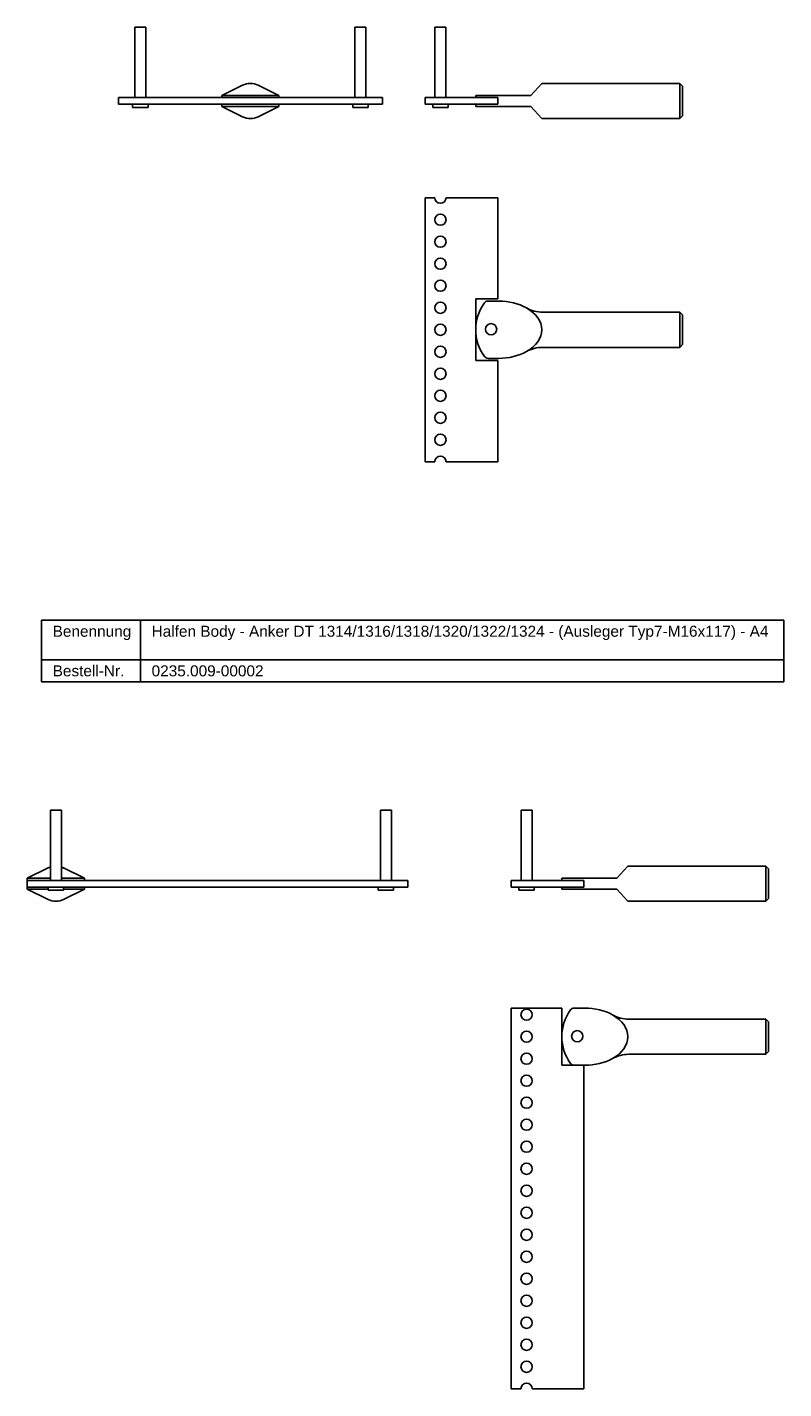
# Model space of a CAD drawing. Header units: millimetres. Extents: x 5957 to 7387, y -1122 to 170.
# Tile 3 of 4: x 7008 to 7352, y -1122 to -503. Entities that reach past the tile are written whole.
import ezdxf

# ---------------------------------------------------------------- set-up
doc = ezdxf.new("R2010")
doc.units = ezdxf.units.MM
doc.header["$LTSCALE"] = 10
doc.layers.add('HALFEN', color=2, linetype='Continuous')
doc.styles.add('ARIAL50', font='ARIAL.TTF', dxfattribs={"height": 5})

msp = doc.modelspace()

# ---------------------------------------------------------------- linework, layer by layer
at = {"layer": 'HALFEN'}
for p, q in [((7057.37, -503.27), (7057.37, -535.27)), ((7062.37, -503.27), (7057.37, -503.27)), ((7062.37, -535.27), (7062.37, -503.27)), ((7157.37, -503.27), (7157.37, -535.27)), ((7162.37, -503.27), (7157.37, -503.27)), ((7162.37, -535.27), (7162.37, -503.27)), ((7193.75, -503.27), (7193.75, -535.27)), ((7198.75, -503.27), (7193.75, -503.27)), ((7198.75, -535.27), (7198.75, -503.27)), ((7096.86, -534.27), (7106.32, -529.6)), ((7122.87, -534.27), (7113.41, -529.6)), ((7237.25, -534.27), (7242.25, -528.77)), ((7305.02, -528.77), (7242.25, -528.77)), ((7305.02, -528.77), (7305.02, -544.77)), ((7306.25, -530), (7305.02, -528.77)), ((7306.25, -530), (7306.25, -543.54)), ((7049.87, -538.27), (7049.87, -535.27)), ((7049.87, -535.27), (7169.87, -535.27)), ((7049.87, -538.27), (7169.87, -538.27)), ((7056.37, -538.27), (7056.37, -539.77)), ((7056.37, -538.27), (7063.37, -538.27)), ((7063.37, -539.77), (7063.37, -538.27)), ((7096.86, -535.27), (7096.86, -534.27)), ((7107.37, -534.27), (7096.86, -534.27)), ((7096.86, -539.27), (7096.86, -538.27)), ((7107.37, -534.27), (7112.37, -534.27)), ((7112.37, -534.27), (7122.86, -534.27)), ((7122.86, -535.27), (7122.86, -534.27)), ((7122.86, -539.27), (7122.86, -538.27)), ((7156.37, -538.27), (7156.37, -539.77)), ((7156.37, -538.27), (7163.37, -538.27)), ((7163.37, -539.77), (7163.37, -538.27)), ((7169.87, -538.27), (7169.87, -535.27)), ((7212.25, -535.27), (7189.25, -535.27)), ((7189.25, -535.27), (7189.25, -538.27)), ((7189.25, -538.27), (7212.25, -538.27)), ((7192.75, -538.27), (7192.75, -539.77)), ((7192.75, -538.27), (7199.75, -538.27)), ((7199.75, -539.77), (7199.75, -538.27)), ((7212.25, -534.27), (7237.25, -534.27)), ((7212.25, -534.27), (7212.25, -535.27)), ((7212.25, -535.27), (7222.25, -535.27)), ((7212.25, -538.27), (7212.25, -539.27)), ((7212.25, -538.27), (7222.25, -538.27)), ((7222.25, -538.27), (7222.25, -535.27)), ((7063.37, -539.77), (7056.37, -539.77)), ((7122.86, -539.27), (7096.86, -539.27)), ((7096.86, -539.27), (7106.32, -543.94)), ((7122.87, -539.27), (7113.41, -543.94)), ((7163.37, -539.77), (7156.37, -539.77)), ((7199.75, -539.77), (7192.75, -539.77)), ((7212.25, -539.27), (7237.25, -539.27)), ((7237.25, -539.27), (7242.25, -544.77)), ((7305.02, -544.77), (7306.25, -543.54)), ((7242.25, -544.77), (7305.02, -544.77)), ((7300.9, -544.77), (7305.02, -544.77)), ((7193.7, -580.74), (7189.25, -580.74)), ((7189.25, -580.74), (7189.25, -700.74)), ((7222.25, -580.74), (7198.8, -580.74)), ((7222.25, -626.74), (7222.25, -580.74)), ((7212.25, -626.74), (7212.25, -654.74)), ((7212.25, -626.74), (7222.25, -626.74)), ((7212.25, -627.74), (7212.25, -638.19)), ((7212.25, -650.74), (7212.25, -630.74)), ((7219.25, -627.74), (7222.65, -627.74)), ((7305.02, -632.74), (7242.66, -632.74)), ((7305.02, -632.74), (7305.02, -648.74)), ((7306.25, -633.97), (7305.02, -632.74)), ((7306.25, -633.97), (7306.25, -647.51)), ((7212.25, -643.29), (7212.25, -653.74)), ((7305.02, -648.74), (7242.66, -648.74)), ((7305.02, -648.74), (7306.25, -647.51)), ((7212.25, -654.74), (7222.25, -654.74)), ((7217.86, -653.74), (7222.65, -653.74)), ((7222.25, -700.74), (7222.25, -654.74)), ((7189.25, -700.74), (7193.7, -700.74)), ((7198.8, -700.74), (7222.25, -700.74)), ((7015.01, -772.76), (7352.26, -772.76)), ((7015.01, -800.76), (7015.01, -772.76)), ((7059.98, -800.76), (7059.98, -772.76)), ((7352.26, -800.76), (7352.26, -772.76)), ((7015.01, -790.76), (7352.26, -790.76)), ((7015.01, -800.76), (7352.26, -800.76)), ((7018.96, -891), (7018.96, -859)), ((7018.96, -859), (7023.96, -859)), ((7023.96, -859), (7023.96, -891)), ((7173.96, -859), (7168.96, -859)), ((7168.96, -859), (7168.96, -891)), ((7173.96, -891), (7173.96, -859)), ((7232.88, -859), (7232.88, -891)), ((7237.88, -859), (7232.88, -859)), ((7237.88, -891), (7237.88, -859)), ((7276.38, -890), (7281.38, -884.5)), ((7344.15, -884.5), (7281.38, -884.5)), ((7344.15, -884.5), (7344.15, -900.5)), ((7345.38, -885.73), (7344.15, -884.5)), ((7008.46, -890), (7017.92, -885.33)), ((7018.96, -890), (7008.46, -890)), ((7008.46, -890), (7008.46, -891)), ((7034.46, -890), (7023.96, -890)), ((7034.46, -890), (7025, -885.33)), ((7034.46, -890), (7034.46, -891)), ((7251.38, -890), (7276.38, -890)), ((7251.38, -890), (7251.38, -891)), ((7345.38, -885.73), (7345.38, -899.28)), ((7181.46, -891), (7008.46, -891)), ((7008.46, -891), (7008.46, -894)), ((7181.46, -894), (7008.46, -894)), ((7008.46, -894), (7008.46, -895)), ((7017.96, -895), (7008.46, -895)), ((7008.46, -895), (7017.92, -899.68)), ((7017.96, -894), (7017.96, -895.5)), ((7017.96, -894), (7024.96, -894)), ((7024.96, -895.5), (7017.96, -895.5)), ((7024.96, -895.5), (7024.96, -894)), ((7034.46, -895), (7024.96, -895)), ((7034.46, -895), (7025, -899.68)), ((7034.46, -894), (7034.46, -895)), ((7167.96, -894), (7167.96, -895.5)), ((7167.96, -894), (7174.96, -894)), ((7174.96, -895.5), (7167.96, -895.5)), ((7174.96, -895.5), (7174.96, -894)), ((7181.46, -891), (7181.46, -894)), ((7251.38, -891), (7228.38, -891)), ((7228.38, -891), (7228.38, -894)), ((7228.38, -894), (7251.38, -894)), ((7231.88, -894), (7231.88, -895.5)), ((7231.88, -894), (7238.88, -894)), ((7238.88, -895.5), (7231.88, -895.5)), ((7238.88, -895.5), (7238.88, -894)), ((7251.38, -891), (7261.38, -891)), ((7251.38, -894), (7251.38, -895)), ((7251.38, -894), (7261.38, -894)), ((7251.38, -895), (7276.38, -895)), ((7261.38, -894), (7261.38, -891)), ((7276.38, -895), (7281.38, -900.5)), ((7281.38, -900.5), (7344.15, -900.5)), ((7340.03, -900.5), (7344.15, -900.5)), ((7344.15, -900.5), (7345.38, -899.28)), ((7251.38, -949.02), (7228.38, -949.02)), ((7228.38, -949.02), (7228.38, -1122.02)), ((7251.38, -949.02), (7251.38, -975.02)), ((7258.38, -949.02), (7261.78, -949.02)), ((7344.15, -954.02), (7281.79, -954.02)), ((7344.15, -954.02), (7344.15, -970.02)), ((7345.38, -955.25), (7344.15, -954.02)), ((7345.38, -955.25), (7345.38, -968.79)), ((7344.15, -970.02), (7281.79, -970.02)), ((7344.15, -970.02), (7345.38, -968.79)), ((7251.38, -975.02), (7261.38, -975.02)), ((7256.99, -975.02), (7261.78, -975.02)), ((7261.38, -1122.02), (7261.38, -975.02)), ((7228.38, -1122.02), (7232.83, -1122.02)), ((7237.93, -1122.02), (7261.38, -1122.02))]:
    msp.add_line(p, q, dxfattribs=at)
for centre in [(7196.25, -590.74), (7196.25, -600.74), (7196.25, -610.74), (7196.25, -620.74), (7196.25, -630.74), (7196.25, -640.74), (7196.25, -650.74), (7196.25, -660.74), (7196.25, -670.74), (7196.25, -680.74), (7196.25, -690.74), (7235.38, -952.02), (7235.38, -962.02), (7235.38, -972.02), (7235.38, -982.02), (7235.38, -992.02), (7235.38, -1002.02), (7235.38, -1012.02), (7235.38, -1022.02), (7235.38, -1032.02), (7235.38, -1042.02), (7235.38, -1052.02), (7235.38, -1062.02), (7235.38, -1072.02), (7235.38, -1082.02), (7235.38, -1092.02), (7235.38, -1102.02), (7235.38, -1112.02)]:
    msp.add_circle(centre, 2.55, dxfattribs=at)
for centre, radius, start, end in [((7109.87, -536.77), 8, 63.70958, 116.29042), ((7109.87, -536.77), 8, 243.70958, 296.29042), ((7196.25, -580.74), 2.55, 180, 0), ((7232.8, -640.74), 20.55, 143.64928, 216.35854), ((7217.86, -629.74), 2, 91.33538, 143.64928), ((7218.59, -661.11), 33.38, 88.87071, 91.33538), ((7242.67, -617.72), 15.02, 240.68895, 269.96471), ((7219.25, -640.51), 2.55, 90, 270), ((7219.25, -640.51), 2.55, 270, 90), ((7242.67, -663.76), 15.02, 90.03529, 119.31105), ((7217.86, -651.74), 2, 216.35854, 270), ((7196.25, -700.74), 2.55, 0, 180), ((7021.46, -892.5), 8, 108.22053, 116.29042), ((7021.46, -892.5), 8, 62.6998, 71.80062), ((7021.46, -892.5), 8, 243.70958, 296.29042), ((7271.93, -962.02), 20.55, 143.64928, 216.35854), ((7256.99, -951.02), 2, 91.33538, 143.64928), ((7257.72, -982.4), 33.38, 88.87071, 91.33538), ((7281.8, -939), 15.02, 240.68895, 269.96471), ((7258.38, -961.8), 2.55, 90, 270), ((7258.38, -961.8), 2.55, 270, 90), ((7281.8, -985.04), 15.02, 90.03529, 119.31105), ((7256.99, -973.02), 2, 216.35854, 270), ((7235.38, -1122.02), 2.55, 0, 180)]:
    msp.add_arc(centre, radius, start, end, dxfattribs=at)
for centre, start_param, end_param in [((7222.65, -640.74), 0.868267, 1.570796), ((7222.65, -640.74), -0.868267, 0.868267), ((7222.65, -640.74), 4.712389, 5.414918), ((7261.78, -962.02), 0.868267, 1.570796), ((7261.78, -962.02), -0.868267, 0.868267), ((7261.78, -962.02), 4.712389, 5.414918)]:
    msp.add_ellipse(centre, major_axis=(19.6, 0), ratio=0.663426, start_param=start_param, end_param=end_param, dxfattribs=at)

# ---------------------------------------------------------------- texts
at = {"layer": 'HALFEN', "style": 'ARIAL50'}
for s, p in [('Benennung', (7020.01, -780.26)), ('Halfen Body - Anker DT 1314/1316/1318/1320/1322/1324 - (Ausleger Typ7-M16x117) - A4', (7064.98, -780.26)), ('Bestell-Nr.', (7020.01, -798.26)), ('0235.009-00002', (7064.98, -798.26))]:
    msp.add_text(s, height=5, dxfattribs=at).set_placement(p)

doc.saveas('drawing.dxf')
